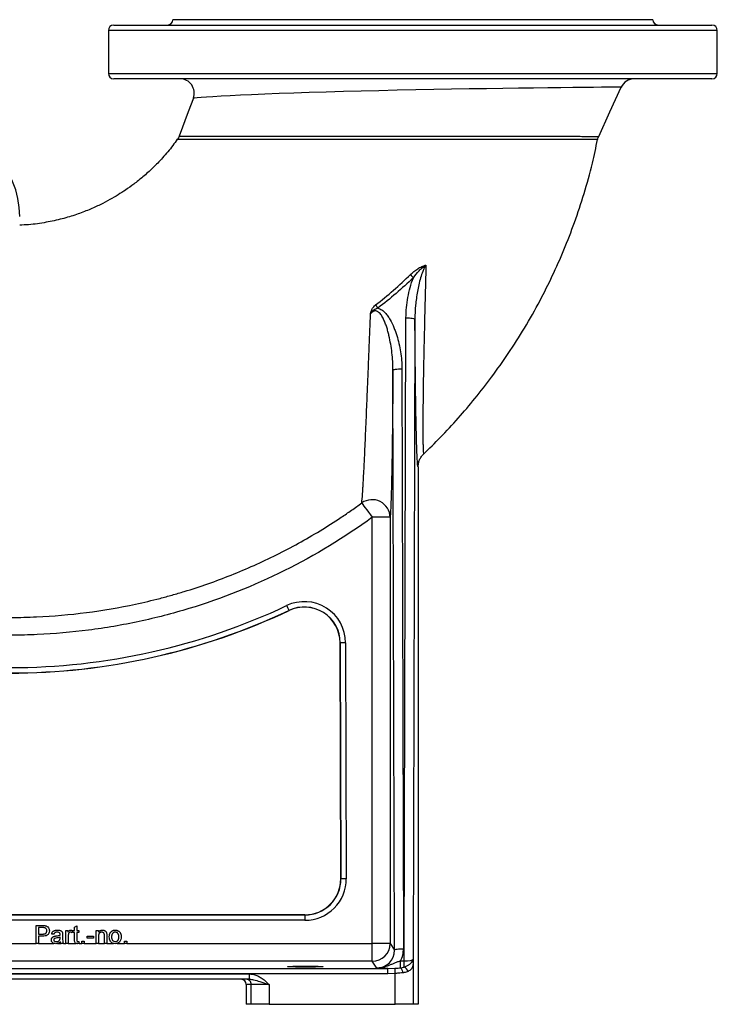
# Model space of a CAD drawing. Extents: x 215 to 1679, y 19 to 2093.
# Tile 10 of 13: x 1290 to 1679, y 19 to 569. Entities that reach past the tile are written whole.
import ezdxf

# ---------------------------------------------------------------- set-up
doc = ezdxf.new("R2010")
doc.units = 0
doc.layers.get('0').update_dxf_attribs({"linetype": 'CONTINUOUS'})

msp = doc.modelspace()

# ---------------------------------------------------------------- linework, layer by layer
at = {"color": 7, "linetype": 'CONTINUOUS'}
for p, q in [((1509.29, 569.05), (1375.29, 569.05)), ((1643.29, 569.05), (1509.29, 569.05)), ((1339.29, 563.05), (1339.29, 539.05)), ((1679.29, 563.05), (1339.29, 563.05)), ((1342.29, 566.05), (1676.29, 566.05)), ((1679.29, 539.05), (1679.29, 563.05)), ((1339.29, 539.05), (1509.29, 539.05)), ((1509.29, 539.05), (1679.29, 539.05)), ((1509.29, 536.05), (1342.29, 536.05)), ((1676.29, 536.05), (1509.29, 536.05)), ((1625.56, 531.37), (1625.56, 531.37)), ((1504.48, 43.29), (1505.47, 402.53)), ((1510.47, 401.75), (1509.48, 44.33)), ((1503.2, 374.05), (1504.09, 50.13)), ((1499.09, 49.35), (1498.2, 373.27)), ((1512.26, 319.26), (1512.26, 19.05)), ((1496.62, 291.1), (1486.62, 291.1)), ((1486.62, 53.06), (1486.62, 291.1)), ((1496.62, 291.1), (1496.62, 53.06)), ((1440.13, 239.07), (1440.16, 239.01)), ((1468.7, 220.98), (1469.07, 89.11)), ((1468.78, 220.98), (1468.7, 220.98)), ((1469.14, 89.11), (1468.78, 220.98)), ((1471.77, 220.98), (1472.14, 89.11)), ((1469.14, 89.11), (1469.07, 89.11)), ((1449.07, 69.05), (1196.4, 69.05)), ((1196.4, 68.98), (1449.07, 68.98)), ((1449.07, 68.98), (1449.07, 69.05)), ((1449.07, 68.98), (1449.07, 65.98)), ((1449.07, 65.98), (1196.4, 65.98)), ((1298.91, 53.05), (1298.91, 63.05)), ((1298.91, 63.05), (1302.58, 63.05)), ((1302.71, 61.9), (1300.32, 61.9)), ((1300.32, 61.9), (1300.32, 58.31)), ((1320.45, 62.14), (1321.73, 62.87)), ((1320.45, 60.36), (1320.45, 62.14)), ((1321.73, 62.87), (1321.73, 60.36)), ((1300.32, 58.31), (1302.73, 58.31)), ((1302.77, 57.15), (1300.32, 57.15)), ((1300.32, 57.15), (1300.32, 53.05)), ((1308.91, 58.18), (1307.63, 58.31)), ((1312.36, 56.14), (1312.37, 56.51)), ((1313.78, 57.79), (1313.78, 56.22)), ((1315.58, 53.05), (1315.58, 60.36)), ((1315.58, 60.36), (1316.73, 60.36)), ((1316.73, 60.36), (1316.73, 59.34)), ((1316.86, 56.93), (1316.86, 53.05)), ((1319.42, 60.14), (1319.02, 59.03)), ((1319.55, 59.2), (1319.55, 60.36)), ((1319.55, 60.36), (1320.45, 60.36)), ((1320.45, 59.2), (1319.55, 59.2)), ((1320.45, 55.1), (1320.45, 59.2)), ((1321.73, 60.36), (1322.88, 60.36)), ((1322.88, 59.2), (1321.73, 59.2)), ((1321.73, 59.2), (1321.73, 55.06)), ((1322.88, 60.36), (1322.88, 59.2)), ((1327.37, 57.15), (1331.09, 57.15)), ((1327.37, 56), (1327.37, 57.15)), ((1331.09, 56), (1327.37, 56)), ((1331.09, 57.15), (1331.09, 56)), ((1332.5, 53.05), (1332.5, 60.36)), ((1332.5, 60.36), (1333.78, 60.36)), ((1333.78, 60.36), (1333.78, 59.34)), ((1333.78, 56.97), (1333.78, 53.05)), ((1337.11, 53.05), (1337.11, 57.41)), ((1338.4, 57.52), (1338.4, 53.05)), ((1141, 53.06), (1298.91, 53.06)), ((1300.32, 53.05), (1298.91, 53.05)), ((1300.32, 53.06), (1308.9, 53.06)), ((1310.92, 53.06), (1312.88, 53.06)), ((1314.16, 53.05), (1312.88, 53.05)), ((1314.16, 53.06), (1315.58, 53.06)), ((1316.86, 53.05), (1315.58, 53.05)), ((1316.86, 53.06), (1321.24, 53.06)), ((1322.88, 54.11), (1323.01, 53.03)), ((1323.01, 53.06), (1324.42, 53.06)), ((1324.42, 53.05), (1324.42, 54.33)), ((1324.42, 54.33), (1325.7, 54.33)), ((1325.7, 53.05), (1324.42, 53.05)), ((1325.7, 54.33), (1325.7, 53.05)), ((1325.7, 53.06), (1332.5, 53.06)), ((1333.78, 53.05), (1332.5, 53.05)), ((1333.78, 53.06), (1337.11, 53.06)), ((1338.4, 53.05), (1337.11, 53.05)), ((1338.4, 53.06), (1342.1, 53.06)), ((1344.14, 53.06), (1348.27, 53.06)), ((1348.27, 53.05), (1348.27, 54.33)), ((1348.27, 54.33), (1349.55, 54.33)), ((1349.55, 53.05), (1348.27, 53.05)), ((1349.55, 54.33), (1349.55, 53.05)), ((1349.55, 53.06), (1486.62, 53.06)), ((1486.62, 43.06), (1486.62, 53.06)), ((1496.62, 53.06), (1486.62, 53.06)), ((1496.62, 53.06), (1499.09, 49.35)), ((1139.45, 39.13), (1495.42, 39.13)), ((1486.62, 43.06), (1141, 43.06)), ((1489.14, 39.29), (1486.62, 43.06)), ((1495.42, 39.13), (1499.3, 39.22)), ((1495.42, 36.13), (1495.42, 39.13)), ((1502.47, 39.42), (1502.47, 43.29)), ((1502.47, 43.29), (1504.48, 43.29)), ((1504.48, 39.89), (1504.48, 43.29)), ((1509.46, 42.45), (1509.46, 19.05)), ((1125.42, 36.05), (1418.17, 36.05)), ((1418.17, 33.05), (1125.42, 33.05)), ((1495.42, 36.13), (1139.45, 36.13)), ((1418.17, 33.05), (1418.17, 36.05)), ((1499.47, 36.3), (1495.42, 36.13)), ((1499.47, 19.05), (1499.47, 36.3)), ((1416.33, 30.05), (1416.33, 19.05)), ((1419.12, 30.05), (1416.33, 30.05)), ((1429.12, 30.05), (1419.12, 30.05)), ((1419.12, 19.05), (1419.12, 30.05)), ((1429.12, 30.05), (1429.12, 19.05)), ((1419.12, 19.05), (1416.33, 19.05)), ((1429.12, 19.05), (1419.12, 19.05)), ((1429.12, 19.05), (1499.47, 19.05)), ((1509.46, 19.05), (1499.47, 19.05)), ((1512.26, 19.05), (1509.46, 19.05))]:
    msp.add_line(p, q, dxfattribs=at)
at = {"color": 7, "linetype": 'CONTINUOUS', "flags": 128}
for points in [[(1625.56, 531.37), (1625.53, 531.37), (1624.68, 531.37), (1623.66, 531.36), (1622.28, 531.35), (1620.52, 531.34), (1618.4, 531.33), (1614.61, 531.3), (1610.08, 531.26), (1604.67, 531.2), (1598.55, 531.14), (1591.93, 531.07), (1584.72, 530.99), (1576.74, 530.89), (1568.25, 530.77), (1559.52, 530.65), (1550.43, 530.51), (1540.75, 530.36), (1530.84, 530.19), (1520.94, 530.02), (1510.95, 529.82), (1500.64, 529.61), (1490.38, 529.39), (1480.43, 529.15), (1470.67, 528.91), (1460.9, 528.64), (1451.48, 528.35), (1442.81, 528.07), (1434.58, 527.77), (1426.63, 527.46), (1419.25, 527.14), (1413.03, 526.84), (1407.37, 526.55), (1402.2, 526.26), (1397.69, 525.99), (1394.1, 525.77), (1391.19, 525.57), (1388.93, 525.41), (1387.45, 525.3), (1386.93, 525.26), (1386.76, 525.25), (1386.76, 525.25)], [(1613.1, 503.89), (1619.38, 517.63), (1625.64, 531.34)], [(1386.76, 525.25), (1383.91, 517.63), (1378.83, 504.02)], [(1505.47, 402.53), (1506.43, 402.51), (1507.36, 402.46), (1508.22, 402.39), (1508.97, 402.29), (1509.59, 402.18), (1510.06, 402.04), (1510.36, 401.9), (1510.47, 401.75)], [(1498.2, 373.27), (1498.31, 373.42), (1498.6, 373.57), (1499.07, 373.7), (1499.69, 373.82), (1500.45, 373.91), (1501.3, 373.99), (1502.23, 374.03), (1503.2, 374.05)], [(1480.79, 299.11), (1481.03, 298.78), (1481.45, 298.2), (1482.03, 297.4), (1482.76, 296.4), (1483.61, 295.23), (1484.56, 293.93), (1485.57, 292.54), (1486.62, 291.1)], [(1438.85, 241.78), (1439.1, 241.26), (1439.34, 240.76), (1439.56, 240.29), (1439.75, 239.88), (1439.91, 239.54), (1440.03, 239.29), (1440.1, 239.13), (1440.13, 239.07)], [(1471.77, 220.98), (1471.2, 220.98), (1470.64, 220.98), (1470.12, 220.98), (1469.67, 220.98), (1469.3, 220.98), (1469.02, 220.98), (1468.84, 220.98), (1468.78, 220.98)], [(1472.14, 89.11), (1471.56, 89.11), (1471, 89.11), (1470.49, 89.11), (1470.04, 89.11), (1469.66, 89.11), (1469.38, 89.11), (1469.21, 89.11), (1469.14, 89.11)], [(1499.09, 49.35), (1499.2, 49.5), (1499.5, 49.65), (1499.96, 49.78), (1500.58, 49.9), (1501.34, 50), (1502.2, 50.07), (1503.13, 50.12), (1504.09, 50.13)], [(1499.47, 36.3), (1499.44, 36.8), (1499.41, 37.29), (1499.38, 37.75), (1499.36, 38.17), (1499.34, 38.53), (1499.32, 38.83), (1499.31, 39.07), (1499.3, 39.22)]]:
    msp.add_lwpolyline(points, dxfattribs=at)
at = {"color": 7, "linetype": 'CONTINUOUS'}
for centre, radius, start, end in [((1372.29, 569.05), 3, 270, 0), ((1646.29, 569.05), 3, 180, 270), ((1342.29, 563.05), 3, 90, 180), ((1676.29, 563.05), 3, 0, 90), ((1342.29, 539.05), 3, 180, 270), ((1676.29, 539.05), 3, 270, 0), ((1379.26, 528.05), 8, 339.4787, 89.9398), ((1632.93, 528.05), 8, 90.5182, 155.853), ((1239.79, 459.12), 50, 0, 90), ((1541.25, 455.83), 44.25, 221.2479, 224.3472), ((1529.83, 439.41), 50.9, 215.7151, 218.1599), ((1486.59, 290.92), 10.03, 1.0509, 125.2972), ((1448.7, 220.92), 23.07, 0.1579, 115.28), ((1284.29, 569.05), 361.93, 270, 295.28), ((1284.29, 569.05), 364.93, 270, 295.28), ((1284.29, 569.05), 365, 270, 295.28), ((1448.7, 220.92), 20.07, 0.1579, 115.28), ((1448.7, 220.92), 20, 0.1579, 115.28), ((1449.07, 89.05), 20.07, 270, 0.1579), ((1449.07, 89.05), 20, 270, 0.1579), ((1449.07, 89.05), 23.07, 270, 0.1579), ((1486.62, 53.07), 10, 270.0253, 359.9638), ((1499.29, 36.26), 4.49, 4.7825, 44.813), ((1502.58, 36.09), 4.25, 17.686, 63.4197), ((1508.51, 42.36), 0.961, 5.0576, 51.3276), ((1416.12, 30.05), 3, 359.9954, 89.9955)]:
    msp.add_arc(centre, radius, start, end, dxfattribs=at)
for centre, major_axis, ratio, start_param, end_param in [((1489.09, 50.14), (-4.74, 14.31), 0.994617, 3.92202, 4.393386), ((1489.09, 49.36), (-3.25, 9.54), 0.991735, 2.815792, 4.386132), ((1504.48, 44.34), (5, 0.02), 0.209196, 4.710748, 6.264305), ((1413.33, 30.05), (3, 0), 0.999848, 0, 1.570796)]:
    msp.add_ellipse(centre, major_axis=major_axis, ratio=ratio, start_param=start_param, end_param=end_param, dxfattribs=at)
msp.add_ellipse((1449.29, 40.1), major_axis=(10, 0), ratio=0.026186, dxfattribs=at)
for points, knots in [([(1377.76, 502.23), (1376.95, 501.06), (1374.46, 497.46), (1369.85, 492.08), (1364.24, 486.26), (1358.81, 481.38), (1353.74, 477.33), (1349.1, 474.01), (1344.65, 471.12), (1339.95, 468.37), (1334.57, 465.56), (1328.36, 462.74), (1321.27, 460.06), (1313.27, 457.64), (1304.35, 455.71), (1296.41, 454.55), (1291.45, 454.35), (1289.79, 454.28)], [0, 0, 0, 0, 0.040993, 0.126568, 0.204537, 0.274816, 0.337342, 0.392087, 0.43973, 0.490943, 0.549415, 0.615134, 0.688123, 0.768492, 0.856429, 0.952173, 1, 1, 1, 1]), ([(1612.54, 502.16), (1612.49, 502.16), (1612.41, 502.16), (1611.57, 502.16), (1609.7, 502.16), (1606.18, 502.15), (1601.39, 502.15), (1595.34, 502.15), (1588.11, 502.15), (1580.49, 502.14), (1572.78, 502.14), (1565.26, 502.14), (1557.3, 502.14), (1548.91, 502.14), (1540.12, 502.14), (1531, 502.13), (1521.65, 502.13), (1512.12, 502.13), (1502.45, 502.12), (1492.7, 502.12), (1482.99, 502.11), (1473.32, 502.1), (1463.74, 502.09), (1454.31, 502.09), (1445.17, 502.08), (1436.27, 502.07), (1427.68, 502.07), (1419.46, 502.06), (1411.78, 502.06), (1404.66, 502.07), (1398.17, 502.09), (1392.38, 502.1), (1387.41, 502.12), (1383.31, 502.14), (1380.22, 502.15), (1378.34, 502.17), (1377.75, 502.17), (1377.84, 502.17), (1377.84, 502.17)], [0, 0, 0, 0, 0.018916, 0.037833, 0.071648, 0.10557, 0.13939, 0.1738, 0.208317, 0.242731, 0.269138, 0.295637, 0.322137, 0.348546, 0.375337, 0.402222, 0.429108, 0.455902, 0.483037, 0.510265, 0.537495, 0.564634, 0.592418, 0.620293, 0.648172, 0.675961, 0.704793, 0.733721, 0.762648, 0.791477, 0.820773, 0.850189, 0.879584, 0.90885, 0.939161, 0.969562, 0.999852, 1, 1, 1, 1]), ([(1378.84, 504.02), (1378.8, 503.89), (1378.62, 503.32), (1378.28, 502.69), (1377.92, 502.24), (1377.85, 502.16)], [0, 0, 0, 0, 0.186847, 0.84791, 1, 1, 1, 1]), ([(1378.83, 504.02), (1378.83, 504.02), (1378.76, 504.02), (1379.09, 504.03), (1380.1, 504.03), (1381.86, 504.04), (1384.48, 504.05), (1388.11, 504.06), (1392.93, 504.06), (1398.63, 504.07), (1405.07, 504.08), (1412.07, 504.07), (1419.63, 504.07), (1427.79, 504.06), (1436.36, 504.04), (1445.17, 504.03), (1454.23, 504.02), (1463.66, 504), (1473.27, 503.99), (1482.9, 503.98), (1492.56, 503.96), (1502.36, 503.96), (1512.1, 503.95), (1521.62, 503.94), (1530.95, 503.94), (1540.15, 503.93), (1549.02, 503.93), (1557.42, 503.92), (1565.4, 503.92), (1572.99, 503.91), (1580.02, 503.91), (1586.38, 503.91), (1592.12, 503.9), (1597.29, 503.9), (1601.76, 503.9), (1605.48, 503.89), (1608.5, 503.89), (1610.81, 503.89), (1612.22, 503.89), (1612.97, 503.89), (1613.06, 503.89), (1613.1, 503.89)], [0, 0, 0, 0, 0.000002, 0.022233, 0.044466, 0.067364, 0.090264, 0.118932, 0.147604, 0.177274, 0.206947, 0.235344, 0.263742, 0.292917, 0.322092, 0.349538, 0.376984, 0.405156, 0.433328, 0.460173, 0.487019, 0.514602, 0.542186, 0.568721, 0.595256, 0.622542, 0.649828, 0.676011, 0.702193, 0.729118, 0.756043, 0.781645, 0.807247, 0.833563, 0.859878, 0.885047, 0.910215, 0.936093, 0.96197, 0.980947, 1, 1, 1, 1]), ([(1515.35, 326.52), (1518.47, 329.54), (1525.12, 336), (1534.66, 346.34), (1544.24, 357.6), (1553.57, 369.6), (1562.82, 382.7), (1571.87, 396.94), (1580.06, 411.43), (1587.37, 426.03), (1593.82, 440.58), (1599.76, 455.93), (1605.07, 472.07), (1609.41, 487.54), (1611.52, 497.72), (1612.45, 502.18)], [0, 0, 0, 0, 0.0638251, 0.1364673, 0.2068618, 0.2814068, 0.3600773, 0.4428263, 0.5295938, 0.6049357, 0.683001, 0.7637435, 0.8470979, 0.9329834, 1, 1, 1, 1]), ([(1612.56, 502.16), (1612.57, 502.27), (1612.66, 502.87), (1612.86, 503.46), (1613.1, 503.89), (1613.1, 503.9)], [0, 0, 0, 0, 0.193216, 0.986841, 1, 1, 1, 1]), ([(1507.98, 426.66), (1508.61, 427.27), (1509.25, 427.85), (1510.59, 428.93), (1511.28, 429.44), (1512.36, 430.14), (1512.73, 430.37), (1513.48, 430.79), (1513.86, 430.98), (1514.63, 431.33), (1515.03, 431.49), (1515.63, 431.69), (1515.83, 431.76), (1516.13, 431.84), (1516.23, 431.86), (1516.44, 431.91), (1516.54, 431.93), (1516.64, 431.95)], [0, 0, 0, 0, 0.25, 0.25, 0.5, 0.5, 0.625, 0.625, 0.75, 0.75, 0.875, 0.875, 0.9375, 0.9375, 0.96875, 0.96875, 1, 1, 1, 1]), ([(1509.6, 424.9), (1510.56, 426.29), (1511.61, 427.61), (1513.34, 429.41), (1513.96, 429.99), (1514.92, 430.78), (1515.25, 431.03), (1515.76, 431.39), (1515.94, 431.51), (1516.29, 431.74), (1516.46, 431.85), (1516.64, 431.95)], [0, 0, 0, 0, 0.5, 0.5, 0.75, 0.75, 0.875, 0.875, 0.9375, 0.9375, 1, 1, 1, 1]), ([(1516.64, 431.95), (1516.29, 431.39), (1515.97, 430.82), (1515.4, 429.65), (1515.14, 429.06), (1514.41, 427.25), (1514, 426.03), (1513.25, 423.54), (1512.93, 422.28), (1512.34, 419.74), (1512.08, 418.47), (1511.4, 414.65), (1511.06, 412.09), (1510.59, 406.94), (1510.47, 404.35), (1510.47, 401.75)], [0, 0, 0, 0, 0.0625, 0.0625, 0.125, 0.125, 0.25, 0.25, 0.375, 0.375, 0.5, 0.5, 0.75, 0.75, 1, 1, 1, 1]), ([(1516.64, 431.95), (1516.46, 425.45), (1516.29, 419.03), (1515.96, 406.39), (1515.81, 400.17), (1515.63, 392.56), (1515.6, 391.04), (1515.53, 388.04), (1515.5, 386.55), (1515.41, 382.13), (1515.35, 379.25), (1515.19, 370.81), (1515.11, 365.44), (1515.03, 359.13), (1515.01, 357.89), (1514.98, 355.45), (1514.97, 354.25), (1514.95, 351.91), (1514.94, 350.77), (1514.92, 348.55), (1514.92, 347.47), (1514.9, 344.33), (1514.9, 342.39), (1514.9, 338.78), (1514.91, 337.12), (1514.92, 334.86), (1514.93, 334.15), (1514.95, 333.14), (1514.95, 332.82), (1514.96, 332.19), (1514.97, 331.89), (1515, 330.44), (1515.03, 329.47), (1515.1, 327.93), (1515.15, 327.35), (1515.22, 326.8), (1515.25, 326.66), (1515.3, 326.5), (1515.33, 326.48), (1515.36, 326.51)], [0, 0, 0, 0, 0.125, 0.125, 0.25, 0.25, 0.28125, 0.28125, 0.3125, 0.3125, 0.375, 0.375, 0.5, 0.5, 0.53125, 0.53125, 0.5625, 0.5625, 0.59375, 0.59375, 0.625, 0.625, 0.6875, 0.6875, 0.75, 0.75, 0.78125, 0.78125, 0.796875, 0.796875, 0.8125, 0.8125, 0.875, 0.875, 0.9375, 0.9375, 0.96875, 0.96875, 1, 1, 1, 1]), ([(1505.47, 402.53), (1505.47, 404.45), (1505.57, 406.36), (1505.93, 410.15), (1506.19, 412.03), (1506.87, 415.76), (1507.29, 417.61), (1508.3, 421.28), (1508.89, 423.1), (1509.6, 424.9)], [0, 0, 0, 0, 0.25, 0.25, 0.5, 0.5, 0.75, 0.75, 1, 1, 1, 1]), ([(1485.72, 404.9), (1485.84, 405.35), (1485.96, 405.81), (1486.27, 406.7), (1486.45, 407.14), (1486.79, 407.76), (1486.91, 407.96), (1487.18, 408.35), (1487.32, 408.54), (1487.78, 409.08), (1488.12, 409.4), (1488.5, 409.69)], [0, 0, 0, 0, 0.25, 0.25, 0.5, 0.5, 0.625, 0.625, 0.75, 0.75, 1, 1, 1, 1]), ([(1489.8, 407.96), (1489.39, 407.82), (1489, 407.65), (1488.23, 407.24), (1487.87, 407.01), (1487.18, 406.49), (1486.85, 406.21), (1486.25, 405.58), (1485.98, 405.25), (1485.72, 404.9)], [0, 0, 0, 0, 0.25, 0.25, 0.5, 0.5, 0.75, 0.75, 1, 1, 1, 1]), ([(1489.8, 407.96), (1490.2, 407.85), (1490.58, 407.7), (1491.31, 407.35), (1491.65, 407.14), (1492.66, 406.44), (1493.26, 405.9), (1494.08, 405.02), (1494.35, 404.71), (1494.86, 404.09), (1495.1, 403.77), (1495.79, 402.79), (1496.22, 402.12), (1497.41, 400.06), (1498.09, 398.63), (1499.01, 396.43), (1499.3, 395.68), (1499.84, 394.18), (1500.09, 393.43), (1500.8, 391.16), (1501.21, 389.64), (1501.91, 386.57), (1502.2, 385.03), (1502.68, 381.93), (1502.87, 380.37), (1503.12, 377.22), (1503.19, 375.64), (1503.2, 374.05)], [0, 0, 0, 0, 0.03125, 0.03125, 0.0625, 0.0625, 0.125, 0.125, 0.15625, 0.15625, 0.1875, 0.1875, 0.25, 0.25, 0.375, 0.375, 0.4375, 0.4375, 0.5, 0.5, 0.625, 0.625, 0.75, 0.75, 0.875, 0.875, 1, 1, 1, 1]), ([(1480.79, 299.11), (1480.93, 300.28), (1481.09, 302.06), (1481.29, 304.99), (1481.33, 305.61), (1481.42, 306.92), (1481.46, 307.6), (1481.59, 309.74), (1481.68, 311.29), (1481.86, 314.6), (1481.95, 316.38), (1482.09, 319.2), (1482.14, 320.17), (1482.24, 322.16), (1482.29, 323.18), (1482.53, 328.43), (1482.74, 332.94), (1483.15, 342.52), (1483.37, 347.59), (1483.65, 354.25), (1483.7, 355.59), (1483.82, 358.32), (1483.87, 359.69), (1484.05, 363.83), (1484.16, 366.63), (1484.39, 372.3), (1484.51, 375.17), (1484.75, 380.98), (1484.87, 383.92), (1485.23, 392.81), (1485.48, 398.82), (1485.72, 404.9)], [0, 0, 0, 0, 0.125, 0.125, 0.15625, 0.15625, 0.1875, 0.1875, 0.25, 0.25, 0.3125, 0.3125, 0.34375, 0.34375, 0.375, 0.375, 0.5, 0.5, 0.625, 0.625, 0.65625, 0.65625, 0.6875, 0.6875, 0.75, 0.75, 0.8125, 0.8125, 0.875, 0.875, 1, 1, 1, 1]), ([(1498.2, 373.27), (1498.2, 374.9), (1498.15, 376.53), (1497.95, 379.76), (1497.81, 381.38), (1497.44, 384.59), (1497.22, 386.2), (1496.67, 389.39), (1496.36, 390.99), (1495.8, 393.36), (1495.61, 394.16), (1495.18, 395.73), (1494.95, 396.51), (1494.46, 398.06), (1494.19, 398.82), (1493.61, 400.34), (1493.29, 401.09), (1492.58, 402.55), (1492.18, 403.28), (1491.49, 404.29), (1491.24, 404.61), (1490.69, 405.23), (1490.4, 405.51), (1489.9, 405.87), (1489.73, 405.98), (1489.35, 406.17), (1489.16, 406.24), (1488.76, 406.34), (1488.55, 406.37), (1488.14, 406.36), (1487.93, 406.34), (1487.53, 406.23), (1487.34, 406.15), (1486.97, 405.96), (1486.79, 405.85), (1486.3, 405.49), (1486, 405.21), (1485.72, 404.9)], [0, 0, 0, 0, 0.125, 0.125, 0.25, 0.25, 0.375, 0.375, 0.5, 0.5, 0.5625, 0.5625, 0.625, 0.625, 0.6875, 0.6875, 0.75, 0.75, 0.8125, 0.8125, 0.84375, 0.84375, 0.875, 0.875, 0.890625, 0.890625, 0.90625, 0.90625, 0.921875, 0.921875, 0.9375, 0.9375, 0.953125, 0.953125, 0.96875, 0.96875, 1, 1, 1, 1]), ([(1511.48, 330.63), (1511.47, 330.73), (1511.41, 332.42), (1511.3, 336.71), (1511.15, 343.09), (1511.02, 350.34), (1510.89, 358.28), (1510.77, 367.37), (1510.67, 376.96), (1510.58, 386.01), (1510.52, 394.29), (1510.48, 399.26), (1510.47, 401.75)], [0, 0, 0, 0, 0.007196, 0.126078, 0.244661, 0.344506, 0.465331, 0.586585, 0.707954, 0.828936, 0.914466, 1, 1, 1, 1]), ([(1498.2, 373.27), (1498.16, 368.31), (1498.13, 363.44), (1498.06, 356.31), (1498.04, 353.95), (1498, 349.31), (1497.97, 347.04), (1497.9, 340.35), (1497.84, 336.07), (1497.72, 327.91), (1497.66, 324.03), (1497.58, 319.44), (1497.56, 318.53), (1497.53, 316.75), (1497.51, 315.88), (1497.45, 313.32), (1497.42, 311.69), (1497.3, 307.02), (1497.23, 304.21), (1497.1, 300.48), (1497.06, 299.31), (1497, 297.69), (1496.98, 297.17), (1496.93, 296.19), (1496.91, 295.71), (1496.8, 293.49), (1496.71, 292.09), (1496.62, 291.1)], [0, 0, 0, 0, 0.125, 0.125, 0.1875, 0.1875, 0.25, 0.25, 0.375, 0.375, 0.5, 0.5, 0.53125, 0.53125, 0.5625, 0.5625, 0.625, 0.625, 0.75, 0.75, 0.8125, 0.8125, 0.84375, 0.84375, 0.875, 0.875, 1, 1, 1, 1]), ([(1512.26, 319.26), (1512.24, 319.26), (1512.18, 319.24), (1512.06, 319.71), (1511.92, 321.07), (1511.78, 323.19), (1511.63, 326.2), (1511.53, 329.05), (1511.48, 330.63)], [0, 0, 0, 0, 0.062123, 0.240563, 0.419784, 0.599075, 0.777609, 1, 1, 1, 1]), ([(1512.26, 319.26), (1512.26, 319.94), (1512.33, 320.61), (1512.53, 321.6), (1512.62, 321.93), (1512.82, 322.57), (1512.94, 322.89), (1513.33, 323.82), (1513.66, 324.41), (1514.24, 325.24), (1514.44, 325.51), (1514.77, 325.9), (1514.89, 326.02), (1515.12, 326.27), (1515.24, 326.39), (1515.36, 326.51)], [0, 0, 0, 0, 0.25, 0.25, 0.375, 0.375, 0.5, 0.5, 0.75, 0.75, 0.875, 0.875, 0.9375, 0.9375, 1, 1, 1, 1]), ([(1271.09, 235.17), (1271.24, 235.17), (1271.38, 235.16), (1271.67, 235.15), (1271.82, 235.15), (1272.26, 235.15), (1272.55, 235.16), (1273.43, 235.16), (1275.19, 235.17), (1278.11, 235.17), (1280.45, 235.16), (1282.8, 235.15), (1283.97, 235.15), (1289.82, 235.16), (1294.5, 235.27), (1308.5, 235.89), (1317.78, 236.69), (1336.22, 239.07), (1345.39, 240.64), (1359.06, 243.58), (1363.6, 244.65), (1370.4, 246.41), (1372.66, 247.02), (1377.16, 248.29), (1379.4, 248.95), (1390.54, 252.34), (1399.29, 255.41), (1416.47, 262.26), (1424.89, 266.03), (1441.43, 274.27), (1449.54, 278.75), (1461.45, 285.99), (1465.38, 288.49), (1471.22, 292.38), (1473.15, 293.69), (1476.99, 296.37), (1478.9, 297.73), (1480.79, 299.11)], [0, 0, 0, 0, 0.001953, 0.001953, 0.003906, 0.003906, 0.007812, 0.007812, 0.015625, 0.03125, 0.046875, 0.046875, 0.0625, 0.0625, 0.125, 0.125, 0.25, 0.25, 0.375, 0.375, 0.4375, 0.4375, 0.46875, 0.46875, 0.5, 0.5, 0.625, 0.625, 0.75, 0.75, 0.875, 0.875, 0.9375, 0.9375, 0.96875, 0.96875, 1, 1, 1, 1]), ([(1486.62, 291.1), (1471.15, 279.83), (1454.74, 269.84), (1420.47, 252.76), (1402.62, 245.65), (1375.14, 237.31), (1365.87, 234.91), (1347.15, 230.89), (1337.71, 229.27), (1318.72, 226.83), (1309.18, 226.01), (1294.83, 225.37), (1290.05, 225.26), (1284.06, 225.25), (1282.87, 225.25), (1280.47, 225.26), (1278.08, 225.27), (1275.69, 225.27), (1273.89, 225.26), (1273.29, 225.26), (1272.4, 225.25), (1272.1, 225.25), (1271.65, 225.25), (1271.5, 225.26), (1271.2, 225.26), (1271.05, 225.27), (1270.9, 225.27)], [0, 0, 0, 0, 0.25, 0.25, 0.5, 0.5, 0.625, 0.625, 0.75, 0.75, 0.875, 0.875, 0.9375, 0.9375, 0.953125, 0.953125, 0.96875, 0.984375, 0.984375, 0.992188, 0.992188, 0.996094, 0.996094, 0.998047, 0.998047, 1, 1, 1, 1]), ([(1302.58, 63.05), (1302.86, 63.05), (1303.36, 63.05), (1303.85, 62.98), (1304.06, 62.96)], [0, 0, 0, 0, 0.5601015, 1, 1, 1, 1]), ([(1303.86, 61.81), (1303.64, 61.84), (1303.26, 61.9), (1302.88, 61.9), (1302.71, 61.9)], [0, 0, 0, 0, 0.559585, 1, 1, 1, 1]), ([(1304.93, 60.14), (1304.92, 60.34), (1304.9, 60.74), (1304.65, 61.24), (1304.3, 61.63), (1304, 61.75), (1303.86, 61.81)], [0, 0, 0, 0, 0.280263, 0.560074, 0.780145, 1, 1, 1, 1]), ([(1304.06, 62.96), (1304.43, 62.87), (1305.15, 62.69), (1305.89, 61.92), (1306.28, 61.05), (1306.32, 60.47), (1306.34, 60.18)], [0, 0, 0, 0, 0.280013, 0.558912, 0.779392, 1, 1, 1, 1]), ([(1302.73, 58.31), (1302.83, 58.31), (1303.01, 58.31), (1303.28, 58.33), (1303.53, 58.37), (1303.75, 58.42), (1303.95, 58.49), (1304.14, 58.57), (1304.29, 58.67), (1304.43, 58.78), (1304.55, 58.91), (1304.65, 59.05), (1304.74, 59.2), (1304.81, 59.37), (1304.87, 59.54), (1304.9, 59.73), (1304.93, 59.93), (1304.93, 60.07), (1304.93, 60.14)], [0, 0, 0, 0, 0.087731, 0.169006, 0.244802, 0.314232, 0.378942, 0.439172, 0.495787, 0.549435, 0.602, 0.654255, 0.706905, 0.761202, 0.816862, 0.87467, 0.936008, 1, 1, 1, 1]), ([(1306.34, 60.18), (1306.29, 59.68), (1306.18, 58.68), (1305.2, 57.55), (1303.94, 57.2), (1303.16, 57.17), (1302.77, 57.15)], [0, 0, 0, 0, 0.279813, 0.557836, 0.778561, 1, 1, 1, 1]), ([(1307.5, 54.99), (1307.5, 55.07), (1307.51, 55.25), (1307.55, 55.5), (1307.62, 55.73), (1307.73, 55.96), (1307.85, 56.17), (1308, 56.35), (1308.16, 56.52), (1308.34, 56.66), (1308.54, 56.79), (1308.75, 56.9), (1308.97, 56.99), (1309.12, 57.04), (1309.2, 57.06)], [0, 0, 0, 0, 0.090097, 0.177251, 0.262629, 0.347796, 0.431944, 0.513339, 0.593599, 0.672931, 0.753185, 0.833668, 0.916182, 1, 1, 1, 1]), ([(1307.63, 58.31), (1307.66, 58.43), (1307.71, 58.66), (1307.84, 58.98), (1307.99, 59.27), (1308.17, 59.53), (1308.38, 59.75), (1308.64, 59.94), (1308.94, 60.11), (1309.28, 60.25), (1309.65, 60.35), (1310.06, 60.43), (1310.49, 60.48), (1310.78, 60.48), (1310.94, 60.49)], [0, 0, 0, 0, 0.085104, 0.164331, 0.238077, 0.308278, 0.378099, 0.450841, 0.528541, 0.611943, 0.701454, 0.795479, 0.894775, 1, 1, 1, 1]), ([(1310.44, 56.11), (1310.08, 56.07), (1309.62, 56.03), (1309.13, 55.77), (1308.94, 55.58), (1308.81, 55.33), (1308.79, 55.15), (1308.78, 55.06)], [0, 0, 0, 0, 0.500282, 0.625331, 0.75028, 0.875157, 1, 1, 1, 1]), ([(1308.78, 55.06), (1308.79, 54.94), (1308.82, 54.7), (1309.05, 54.41), (1309.49, 54.12), (1309.9, 54.09), (1310.18, 54.08)], [0, 0, 0, 0, 0.186577, 0.373478, 0.560617, 1, 1, 1, 1]), ([(1310.71, 59.33), (1310.49, 59.33), (1310.05, 59.31), (1309.45, 59.12), (1309.08, 58.67), (1308.96, 58.34), (1308.91, 58.18)], [0, 0, 0, 0, 0.280853, 0.559748, 0.779496, 1, 1, 1, 1]), ([(1309.2, 57.06), (1309.39, 57.1), (1309.74, 57.18), (1310.09, 57.23), (1310.25, 57.25)], [0, 0, 0, 0, 0.559918, 1, 1, 1, 1]), ([(1310.18, 54.08), (1310.63, 54.13), (1311.44, 54.23), (1311.95, 54.85), (1312.17, 55.13)], [0, 0, 0, 0, 0.559758, 1, 1, 1, 1]), ([(1310.25, 57.25), (1310.65, 57.3), (1311.37, 57.39), (1312.06, 57.58), (1312.36, 57.67)], [0, 0, 0, 0, 0.560183, 1, 1, 1, 1]), ([(1312.37, 56.51), (1312.02, 56.41), (1311.38, 56.23), (1310.73, 56.15), (1310.44, 56.11)], [0, 0, 0, 0, 0.55976, 1, 1, 1, 1]), ([(1312.04, 58.95), (1311.81, 59.08), (1311.39, 59.32), (1310.92, 59.33), (1310.71, 59.33)], [0, 0, 0, 0, 0.557874, 1, 1, 1, 1]), ([(1310.94, 60.49), (1311.09, 60.48), (1311.37, 60.48), (1311.78, 60.44), (1312.14, 60.37), (1312.46, 60.28), (1312.73, 60.16), (1312.97, 60.03), (1313.17, 59.89), (1313.33, 59.72), (1313.47, 59.54), (1313.57, 59.34), (1313.66, 59.12), (1313.7, 58.97), (1313.72, 58.88)], [0, 0, 0, 0, 0.1277015, 0.2433675, 0.3471886, 0.4412827, 0.5260555, 0.6028203, 0.6721135, 0.7357752, 0.7977781, 0.8617654, 0.9285338, 0.999997, 0.999997, 0.999997, 0.999997]), ([(1312.37, 57.96), (1312.37, 58.02), (1312.37, 58.13), (1312.35, 58.28), (1312.33, 58.43), (1312.29, 58.56), (1312.25, 58.67), (1312.19, 58.78), (1312.12, 58.87), (1312.07, 58.92), (1312.04, 58.95)], [0, 0, 0, 0, 0.1576937, 0.3027499, 0.4381682, 0.5647048, 0.6817627, 0.7918314, 0.8965244, 0.9999935, 0.9999935, 0.9999935, 0.9999935]), ([(1312.17, 55.13), (1312.2, 55.19), (1312.27, 55.33), (1312.32, 55.56), (1312.36, 55.84), (1312.36, 56.03), (1312.36, 56.14)], [0.000009, 0.000009, 0.000009, 0.000009, 0.2016554, 0.4336305, 0.6976394, 1, 1, 1, 1]), ([(1312.36, 57.67), (1312.36, 57.7), (1312.37, 57.77), (1312.37, 57.85), (1312.37, 57.92), (1312.37, 57.95), (1312.37, 57.96)], [0, 0, 0, 0, 0.35568, 0.644278, 0.859095, 1, 1, 1, 1]), ([(1313.72, 58.88), (1313.74, 58.68), (1313.78, 58.32), (1313.78, 57.95), (1313.78, 57.79)], [0, 0, 0, 0, 0.559811, 1, 1, 1, 1]), ([(1313.78, 56.22), (1313.76, 55.62), (1313.71, 54.54), (1314.03, 53.5), (1314.16, 53.05)], [0, 0, 0, 0, 0.56153, 1, 1, 1, 1]), ([(1316.73, 59.34), (1316.79, 59.45), (1316.91, 59.65), (1317.1, 59.91), (1317.28, 60.12), (1317.46, 60.26), (1317.64, 60.36), (1317.83, 60.43), (1318.02, 60.48), (1318.15, 60.48), (1318.22, 60.49)], [0, 0, 0, 0, 0.189667, 0.351384, 0.488427, 0.600991, 0.701645, 0.800871, 0.898948, 1, 1, 1, 1]), ([(1317.06, 58.4), (1317.03, 58.28), (1316.96, 58.05), (1316.9, 57.69), (1316.86, 57.32), (1316.86, 57.06), (1316.86, 56.93)], [0, 0, 0, 0, 0.23826, 0.483736, 0.736379, 1, 1, 1, 1]), ([(1318.17, 59.33), (1318.11, 59.33), (1317.99, 59.32), (1317.81, 59.28), (1317.64, 59.2), (1317.49, 59.09), (1317.35, 58.95), (1317.22, 58.79), (1317.12, 58.6), (1317.08, 58.47), (1317.06, 58.4)], [0, 0, 0, 0, 0.118293, 0.233566, 0.351037, 0.47256, 0.59757, 0.724644, 0.858166, 1, 1, 1, 1]), ([(1319.02, 59.03), (1318.95, 59.08), (1318.82, 59.17), (1318.6, 59.26), (1318.39, 59.32), (1318.24, 59.33), (1318.17, 59.33)], [0.0000062, 0.0000062, 0.0000062, 0.0000062, 0.2733311, 0.5271468, 0.7671352, 1, 1, 1, 1]), ([(1318.22, 60.49), (1318.32, 60.48), (1318.52, 60.47), (1318.82, 60.4), (1319.13, 60.3), (1319.32, 60.2), (1319.42, 60.14)], [0, 0, 0, 0, 0.235779, 0.477896, 0.732141, 1, 1, 1, 1]), ([(1322.11, 52.92), (1321.91, 52.93), (1321.5, 52.94), (1320.93, 53.18), (1320.51, 53.7), (1320.46, 54.4), (1320.45, 54.87), (1320.45, 55.1)], [0, 0, 0, 0, 0.187224, 0.373407, 0.558846, 0.779085, 1, 1, 1, 1]), ([(1321.73, 55.06), (1321.73, 54.98), (1321.73, 54.84), (1321.74, 54.65), (1321.76, 54.51), (1321.79, 54.38), (1321.86, 54.26), (1321.96, 54.17), (1322.06, 54.12), (1322.16, 54.1), (1322.26, 54.08), (1322.34, 54.08), (1322.38, 54.08)], [0, 0, 0, 0, 0.169375, 0.305711, 0.409301, 0.481281, 0.592987, 0.704778, 0.766272, 0.835462, 0.913045, 1, 1, 1, 1]), ([(1333.78, 59.34), (1333.85, 59.43), (1333.98, 59.61), (1334.2, 59.84), (1334.45, 60.04), (1334.72, 60.21), (1335.01, 60.33), (1335.32, 60.42), (1335.66, 60.48), (1335.89, 60.48), (1336.01, 60.49)], [0, 0, 0, 0, 0.1289512, 0.2529725, 0.3733959, 0.4926376, 0.6126879, 0.7362759, 0.8650565, 1, 1, 1, 1]), ([(1335.65, 59.33), (1335.59, 59.33), (1335.46, 59.33), (1335.28, 59.31), (1335.11, 59.26), (1334.94, 59.21), (1334.78, 59.14), (1334.62, 59.06), (1334.47, 58.96), (1334.33, 58.84), (1334.2, 58.7), (1334.08, 58.54), (1333.99, 58.34), (1333.91, 58.12), (1333.85, 57.87), (1333.81, 57.59), (1333.78, 57.29), (1333.78, 57.08), (1333.78, 56.97)], [0, 0, 0, 0, 0.05474, 0.107494, 0.159432, 0.210592, 0.261398, 0.312429, 0.36439, 0.41773, 0.472461, 0.530716, 0.592905, 0.660261, 0.734487, 0.815792, 0.903972, 1, 1, 1, 1]), ([(1337.11, 57.41), (1337.11, 57.53), (1337.11, 57.75), (1337.09, 58.05), (1337.04, 58.3), (1336.98, 58.52), (1336.9, 58.7), (1336.78, 58.86), (1336.65, 59), (1336.48, 59.12), (1336.3, 59.21), (1336.1, 59.28), (1335.88, 59.32), (1335.73, 59.33), (1335.65, 59.33)], [0, 0, 0, 0, 0.125547, 0.234154, 0.327129, 0.405411, 0.474787, 0.543633, 0.613514, 0.686384, 0.761237, 0.837662, 0.916892, 1, 1, 1, 1]), ([(1336.01, 60.49), (1336.11, 60.48), (1336.31, 60.48), (1336.61, 60.43), (1336.9, 60.36), (1337.17, 60.26), (1337.41, 60.13), (1337.63, 59.99), (1337.81, 59.82), (1337.97, 59.63), (1338.09, 59.43), (1338.19, 59.21), (1338.27, 58.97), (1338.31, 58.8), (1338.33, 58.72)], [0, 0, 0, 0, 0.09645, 0.190682, 0.281885, 0.372981, 0.460286, 0.541495, 0.618093, 0.691476, 0.764762, 0.840053, 0.91821, 1, 1, 1, 1]), ([(1338.33, 58.72), (1338.35, 58.5), (1338.4, 58.1), (1338.4, 57.7), (1338.4, 57.52)], [0, 0, 0, 0, 0.559788, 1, 1, 1, 1]), ([(1339.81, 56.7), (1339.81, 56.87), (1339.82, 57.18), (1339.87, 57.64), (1339.95, 58.06), (1340.07, 58.45), (1340.23, 58.81), (1340.42, 59.14), (1340.64, 59.43), (1340.82, 59.6), (1340.91, 59.68)], [0, 0, 0, 0, 0.148743, 0.287828, 0.419547, 0.543761, 0.661832, 0.776707, 0.888407, 1, 1, 1, 1]), ([(1343.14, 52.92), (1342.61, 52.98), (1341.54, 53.09), (1340.37, 54.15), (1339.87, 55.45), (1339.83, 56.28), (1339.81, 56.7)], [0, 0, 0, 0, 0.279616, 0.55837, 0.77886, 1, 1, 1, 1]), ([(1340.91, 59.68), (1340.98, 59.75), (1341.14, 59.88), (1341.39, 60.04), (1341.65, 60.18), (1341.92, 60.29), (1342.21, 60.38), (1342.51, 60.44), (1342.82, 60.48), (1343.04, 60.48), (1343.14, 60.49)], [0, 0, 0, 0, 0.1243018, 0.2463356, 0.3675992, 0.4890978, 0.6123714, 0.7377661, 0.8664315, 1, 1, 1, 1]), ([(1343.14, 59.33), (1343.07, 59.33), (1342.93, 59.33), (1342.72, 59.3), (1342.52, 59.24), (1342.33, 59.17), (1342.15, 59.08), (1341.98, 58.97), (1341.82, 58.83), (1341.67, 58.68), (1341.53, 58.51), (1341.41, 58.31), (1341.31, 58.09), (1341.23, 57.86), (1341.17, 57.6), (1341.12, 57.32), (1341.09, 57.02), (1341.09, 56.81), (1341.09, 56.71)], [0, 0, 0, 0, 0.0575604, 0.1135026, 0.1679973, 0.2213991, 0.2752107, 0.3294028, 0.3849586, 0.4418055, 0.5005938, 0.561039, 0.6239182, 0.6904251, 0.7606692, 0.8356786, 0.9153071, 0.9999969, 0.9999969, 0.9999969, 0.9999969]), ([(1341.09, 56.71), (1341.1, 56.36), (1341.13, 55.65), (1341.57, 54.74), (1342.31, 54.17), (1342.87, 54.11), (1343.14, 54.08)], [0, 0, 0, 0, 0.281131, 0.560385, 0.780159, 1, 1, 1, 1]), ([(1343.14, 60.49), (1343.26, 60.48), (1343.5, 60.48), (1343.84, 60.43), (1344.17, 60.35), (1344.48, 60.25), (1344.77, 60.11), (1345.05, 59.94), (1345.31, 59.74), (1345.55, 59.51), (1345.76, 59.26), (1345.95, 58.98), (1346.11, 58.67), (1346.25, 58.34), (1346.35, 57.99), (1346.42, 57.62), (1346.47, 57.22), (1346.47, 56.95), (1346.47, 56.81)], [0, 0, 0, 0, 0.0641477, 0.1255169, 0.1851714, 0.2434787, 0.3012914, 0.3586378, 0.4170724, 0.4763292, 0.5365185, 0.5965927, 0.6577705, 0.7207283, 0.7859863, 0.8538119, 0.925134, 1, 1, 1, 1]), ([(1345.19, 56.75), (1345.19, 56.85), (1345.18, 57.05), (1345.16, 57.34), (1345.11, 57.61), (1345.05, 57.86), (1344.96, 58.09), (1344.87, 58.31), (1344.74, 58.5), (1344.61, 58.68), (1344.46, 58.83), (1344.3, 58.97), (1344.12, 59.08), (1343.95, 59.17), (1343.76, 59.24), (1343.56, 59.3), (1343.36, 59.33), (1343.21, 59.33), (1343.14, 59.33)], [0, 0, 0, 0, 0.083119, 0.161653, 0.235528, 0.305134, 0.371179, 0.434403, 0.495472, 0.555373, 0.613359, 0.66965, 0.72456, 0.778126, 0.832426, 0.8866, 0.942216, 1, 1, 1, 1]), ([(1346.47, 56.81), (1346.45, 56.26), (1346.42, 55.18), (1345.64, 53.81), (1344.42, 53.05), (1343.57, 52.96), (1343.14, 52.92)], [0, 0, 0, 0, 0.2810322, 0.5595113, 0.7796013, 1, 1, 1, 1]), ([(1343.14, 54.08), (1343.21, 54.08), (1343.36, 54.08), (1343.56, 54.12), (1343.76, 54.16), (1343.95, 54.24), (1344.13, 54.33), (1344.3, 54.44), (1344.46, 54.58), (1344.61, 54.73), (1344.75, 54.91), (1344.87, 55.11), (1344.97, 55.33), (1345.05, 55.57), (1345.11, 55.83), (1345.16, 56.12), (1345.18, 56.43), (1345.19, 56.64), (1345.19, 56.75)], [0, 0, 0, 0, 0.056533, 0.111546, 0.164924, 0.218049, 0.271168, 0.32445, 0.379524, 0.436254, 0.494948, 0.555594, 0.618885, 0.686313, 0.756971, 0.832892, 0.913932, 1, 1, 1, 1]), ([(1309.89, 52.92), (1309.56, 52.94), (1308.89, 52.98), (1308.06, 53.47), (1307.57, 54.2), (1307.52, 54.72), (1307.5, 54.99)], [0, 0, 0, 0, 0.280815, 0.5596855, 0.7796927, 1, 1, 1, 1]), ([(1312.5, 53.95), (1312.06, 53.62), (1311.28, 53.04), (1310.31, 52.96), (1309.89, 52.92)], [0, 0, 0, 0, 0.5599697, 1, 1, 1, 1]), ([(1312.88, 53.05), (1312.78, 53.21), (1312.6, 53.48), (1312.53, 53.81), (1312.5, 53.95)], [0, 0, 0, 0, 0.559698, 1, 1, 1, 1]), ([(1323.01, 53.03), (1322.84, 53), (1322.55, 52.94), (1322.24, 52.93), (1322.11, 52.92)], [0, 0, 0, 0, 0.5600784, 1, 1, 1, 1]), ([(1322.38, 54.08), (1322.41, 54.08), (1322.49, 54.08), (1322.61, 54.08), (1322.74, 54.09), (1322.83, 54.1), (1322.88, 54.11)], [0, 0, 0, 0, 0.20274, 0.437539, 0.704573, 1, 1, 1, 1]), ([(1509.11, 43.11), (1509.27, 43.48), (1509.46, 43.89), (1509.48, 44.29), (1509.48, 44.33), (1509.48, 44.33)], [0, 0, 0, 0, 0.8909055, 0.9939581, 1, 1, 1, 1]), ([(1509.48, 44.33), (1509.48, 44.33), (1509.48, 44.26), (1509.48, 43.94), (1509.47, 43.32), (1509.47, 42.76), (1509.46, 42.45)], [0, 0, 0, 0, 0.008425, 0.106835, 0.50431, 1, 1, 1, 1]), ([(1502.47, 43.29), (1501.9, 43.1), (1501.33, 42.9), (1500.2, 42.49), (1499.65, 42.27), (1498.55, 41.82), (1498.01, 41.6), (1496.93, 41.15), (1496.39, 40.93), (1495.31, 40.51), (1494.76, 40.31), (1493.67, 39.96), (1493.11, 39.8), (1491.99, 39.55), (1491.42, 39.45), (1490.57, 39.35), (1490.28, 39.33), (1489.71, 39.29), (1489.42, 39.29), (1489.14, 39.29)], [0, 0, 0, 0, 0.125, 0.125, 0.25, 0.25, 0.375, 0.375, 0.5, 0.5, 0.625, 0.625, 0.75, 0.75, 0.875, 0.875, 0.9375, 0.9375, 1, 1, 1, 1]), ([(1495.42, 39.13), (1494.84, 39.14), (1493.33, 39.16), (1491.61, 39.21), (1490.35, 39.25), (1489.65, 39.27), (1489.31, 39.28), (1489.14, 39.29), (1489.14, 39.29)], [0, 0, 0, 0, 0.233929, 0.611382, 0.804232, 0.900968, 0.997761, 1, 1, 1, 1]), ([(1499.3, 39.22), (1499.61, 39.23), (1500.24, 39.25), (1501.31, 39.31), (1502.05, 39.38), (1502.47, 39.42)], [0, 0, 0, 0, 0.289351, 0.593134, 1, 1, 1, 1]), ([(1502.47, 39.42), (1502.83, 39.47), (1503.18, 39.52), (1503.86, 39.67), (1504.18, 39.76), (1504.48, 39.89)], [0, 0, 0, 0, 0.5, 0.5, 1, 1, 1, 1]), ([(1504.48, 39.89), (1505.04, 40.07), (1505.55, 40.29), (1506.27, 40.66), (1506.5, 40.79), (1506.94, 41.05), (1507.14, 41.19), (1507.54, 41.47), (1507.73, 41.61), (1508.08, 41.9), (1508.24, 42.05), (1508.69, 42.5), (1508.93, 42.79), (1509.11, 43.11)], [0, 0, 0, 0, 0.25, 0.25, 0.375, 0.375, 0.5, 0.5, 0.625, 0.625, 0.75, 0.75, 1, 1, 1, 1]), ([(1509.46, 42.45), (1509.42, 41.78), (1509.34, 40.34), (1508.57, 38.57), (1507.29, 37.79), (1506.63, 37.38)], [0, 0, 0, 0, 0.292508, 0.632931, 1, 1, 1, 1]), ([(1418.17, 36.05), (1419.18, 35.95), (1420.95, 35.76), (1423.27, 34.69), (1426, 32.94), (1427.85, 31.23), (1429.12, 30.05), (1429.12, 30.05)], [0, 0, 0, 0, 0.237967, 0.413306, 0.59335, 0.99869, 1, 1, 1, 1]), ([(1418.17, 33.05), (1418.87, 32.99), (1420.84, 32.81), (1424.05, 31.68), (1427.06, 30.72), (1428.81, 30.15), (1429.11, 30.05), (1429.12, 30.05)], [0, 0, 0, 0, 0.190596, 0.534265, 0.918233, 0.998279, 1, 1, 1, 1]), ([(1503.76, 36.63), (1503.21, 36.57), (1502.24, 36.46), (1500.78, 36.36), (1499.9, 36.32), (1499.47, 36.3)], [0, 0, 0, 0, 0.405926, 0.71005, 1, 1, 1, 1]), ([(1506.63, 37.38), (1505.93, 37.13), (1505.05, 36.81), (1503.98, 36.66), (1503.76, 36.63)], [0, 0, 0, 0, 0.797976, 1, 1, 1, 1])]:
    msp.add_open_spline(points, degree=3, knots=knots, dxfattribs=at)
for points in [[(1488.5, 409.69), (1495.29, 415), (1501.79, 420.67), (1507.98, 426.66)], [(1509.6, 424.9), (1503.31, 418.91), (1496.71, 413.25), (1489.8, 407.96)]]:
    msp.add_open_spline(points, degree=3, dxfattribs=at)

doc.saveas('drawing.dxf')
